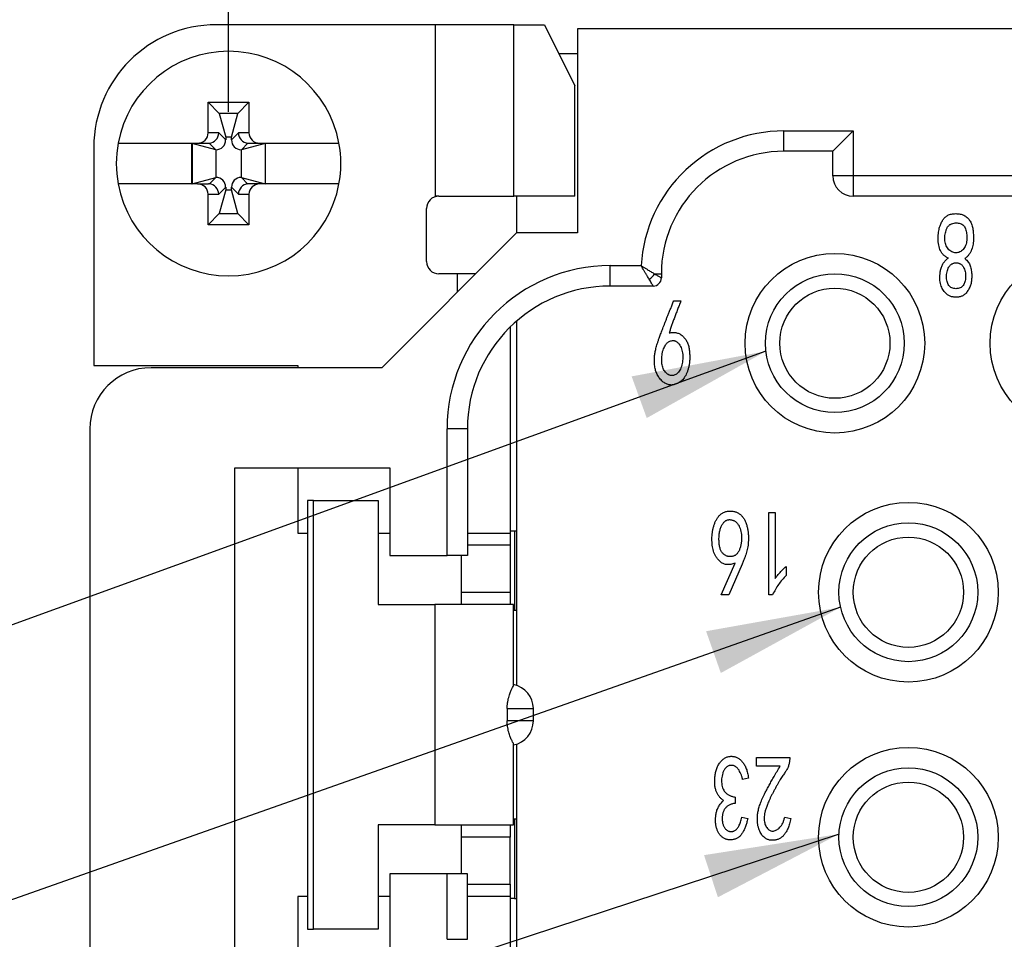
# Model space of a CAD drawing. Header units: millimetres. Extents: x 6 to 273, y 6 to 210.
# Tile 4 of 22: x 46 to 70, y 77 to 99. Entities that reach past the tile are written whole.
import ezdxf

# ---------------------------------------------------------------- set-up
doc = ezdxf.new("R2010")
doc.units = ezdxf.units.MM
doc.linetypes.add('SLD-Solid', pattern=[0])
doc.layers.add('DIMENSIONS', color=140, linetype='SLD-Solid', lineweight=25)
doc.layers.add('TEXT', color=140, linetype='SLD-Solid', lineweight=25)
doc.styles.add('SLDTEXTSTYLE0', font='TXT', dxfattribs={"width": 0.7})
doc.dimstyles.new('SLDDIMSTYLE1', dxfattribs={"dimtxt": 2.158008, "dimasz": 3.302, "dimexe": 0, "dimexo": 0.0625, "dimgap": 0.539502, "dimtad": 0, "dimtih": 1, "dimtoh": 1, "dimrnd": 1e-09, "dimzin": 12, "dimdsep": 46, "dimtxsty": 'SLDTEXTSTYLE0', "dimsah": 1, "dimcen": 0.09, "dimadec": 0, "dimazin": 3, "dimtfac": 1, "dimtofl": 0, "dimtmove": 0, "dimatfit": 3, "dimfxl": 0, "dimfrac": 2, "dimtolj": 1, "dimtzin": 12, "dimarcsym": 0})
doc.dimstyles.new('SLDDIMSTYLE2', dxfattribs={"dimtxt": 0.18, "dimasz": 3.302, "dimexe": 0, "dimexo": 0.0625, "dimgap": 0, "dimtad": 0, "dimtih": 1, "dimtoh": 1, "dimdec": 0, "dimrnd": 1e-09, "dimzin": 0, "dimdsep": 46, "dimtxsty": 'Standard', "dimsah": 1, "dimcen": 0.09, "dimadec": 0, "dimazin": 0, "dimtfac": 3.302, "dimtdec": 0, "dimtofl": 0, "dimtmove": 0, "dimatfit": 3, "dimfxl": 0, "dimfrac": 2, "dimtolj": 1, "dimtzin": 0, "dimarcsym": 0})

# ---------------------------------------------------------------- blocks, each defined once
blk = doc.blocks.new('_D_1')
at = {"layer": 'DIMENSIONS'}
for p, q in [((51.303, 96.896), (51.303, 116.674)), ((129.003, 96.896), (129.003, 116.674)), ((51.303, 113.499), (82.325, 113.499)), ((85.249, 113.499), (84.524, 113.499)), ((84.524, 113.499), (84.524, 110.07)), ((91.662, 113.499), (92.386, 113.499)), ((92.386, 113.499), (92.386, 110.07)), ((129.003, 113.499), (94.586, 113.499)), ((84.524, 110.07), (85.249, 110.07)), ((92.386, 110.07), (91.662, 110.07))]:
    blk.add_line(p, q, dxfattribs=at)
for points in [[(51.303, 113.499), (54.605, 112.991), (54.605, 114.007)], [(129.003, 113.499), (125.701, 114.007), (125.701, 112.991)]]:
    blk.add_solid(points, dxfattribs=at)
at = {"layer": 'DIMENSIONS', "char_height": 2.1167, "attachment_point": 1, "style": 'SLDTEXTSTYLE0'}
for s, insert in [('77.7', (85.249, 116.711)), ('3.06', (85.249, 112.798))]:
    blk.add_mtext(s, dxfattribs=dict(at, insert=insert))

msp = doc.modelspace()

# ---------------------------------------------------------------- linework, layer by layer
for p, q in [((56.366, 99.026), (51.003, 99.026)), ((56.366, 99.026), (56.366, 94.826)), ((58.29, 99.026), (56.366, 99.026)), ((58.29, 94.826), (58.29, 99.026)), ((58.29, 99.026), (59.038, 99.026)), ((59.038, 99.026), (59.787, 97.526)), ((59.853, 98.926), (59.853, 93.926)), ((120.453, 98.926), (59.853, 98.926)), ((59.853, 98.315), (59.393, 98.315)), ((59.787, 94.826), (59.787, 97.526)), ((51.076, 96.853), (50.803, 97.126)), ((50.803, 97.126), (51.803, 97.126)), ((50.803, 96.376), (50.803, 97.126)), ((51.529, 96.853), (51.803, 97.126)), ((51.803, 97.126), (51.803, 96.376)), ((51.529, 96.853), (51.076, 96.853)), ((51.076, 96.853), (51.232, 96.273)), ((51.374, 96.273), (51.529, 96.853)), ((51.062, 96.376), (50.803, 96.376)), ((51.232, 96.207), (51.062, 96.376)), ((51.232, 96.273), (51.232, 96.207)), ((51.374, 96.273), (51.232, 96.273)), ((51.543, 96.376), (51.374, 96.207)), ((51.374, 96.207), (51.374, 96.273)), ((51.803, 96.376), (51.543, 96.376)), ((64.903, 96.426), (66.603, 96.426)), ((64.903, 95.926), (64.903, 96.426)), ((66.103, 95.926), (66.603, 96.426)), ((66.603, 96.426), (66.603, 95.326)), ((48.003, 96.026), (48.003, 90.676)), ((48.599, 96.126), (50.544, 96.126)), ((50.408, 96.12), (50.403, 96.126)), ((50.403, 95.126), (50.403, 96.126)), ((50.988, 95.965), (50.408, 96.12)), ((50.408, 96.12), (50.408, 95.131)), ((50.544, 96.126), (50.812, 96.126)), ((50.829, 96.127), (50.99, 95.965)), ((51.616, 95.965), (51.777, 96.127)), ((52.197, 96.12), (51.618, 95.965)), ((51.794, 96.126), (52.062, 96.126)), ((52.062, 96.126), (54.007, 96.126)), ((52.203, 96.126), (52.197, 96.12)), ((52.197, 96.12), (52.197, 95.131)), ((52.203, 96.126), (52.203, 95.126)), ((50.99, 95.965), (50.988, 95.965)), ((50.988, 95.965), (50.988, 95.287)), ((51.618, 95.965), (51.616, 95.965)), ((51.618, 95.287), (51.618, 95.965)), ((66.103, 95.926), (64.903, 95.926)), ((66.103, 95.326), (66.103, 95.926)), ((50.408, 95.131), (50.988, 95.287)), ((50.99, 95.287), (50.829, 95.125)), ((50.988, 95.287), (50.99, 95.287)), ((51.777, 95.125), (51.616, 95.287)), ((51.616, 95.287), (51.618, 95.287)), ((51.618, 95.287), (52.197, 95.131)), ((66.603, 95.326), (66.103, 95.326)), ((74.903, 95.326), (66.603, 95.326)), ((66.603, 95.326), (66.603, 94.826)), ((50.544, 95.126), (48.599, 95.126)), ((50.403, 95.126), (50.408, 95.131)), ((50.544, 95.126), (50.812, 95.126)), ((51.062, 94.876), (51.232, 95.045)), ((51.232, 95.045), (51.232, 94.979)), ((51.374, 94.979), (51.374, 95.045)), ((51.374, 95.045), (51.543, 94.876)), ((52.062, 95.126), (51.794, 95.126)), ((54.007, 95.126), (52.062, 95.126)), ((52.197, 95.131), (52.203, 95.126)), ((50.803, 94.126), (50.803, 94.876)), ((50.803, 94.876), (51.062, 94.876)), ((51.232, 94.979), (51.076, 94.399)), ((51.232, 94.979), (51.374, 94.979)), ((51.529, 94.399), (51.374, 94.979)), ((51.543, 94.876), (51.803, 94.876)), ((51.803, 94.876), (51.803, 94.126)), ((56.453, 94.826), (58.29, 94.826)), ((59.787, 94.826), (58.29, 94.826)), ((58.353, 94.826), (58.353, 93.926)), ((74.903, 94.826), (66.603, 94.826)), ((51.076, 94.399), (50.803, 94.126)), ((51.076, 94.399), (51.529, 94.399)), ((51.529, 94.399), (51.803, 94.126)), ((56.153, 93.226), (56.153, 94.526)), ((51.803, 94.126), (50.803, 94.126)), ((58.353, 93.926), (55.053, 90.626)), ((59.853, 93.926), (58.353, 93.926)), ((60.653, 93.126), (61.409, 93.126)), ((60.653, 92.626), (60.653, 93.126)), ((56.903, 92.926), (56.453, 92.926)), ((57.353, 92.926), (56.903, 92.926)), ((56.903, 92.926), (56.903, 92.476)), ((61.736, 92.926), (61.903, 92.926)), ((61.903, 92.926), (61.903, 92.826)), ((61.703, 92.626), (60.653, 92.626)), ((62.206, 92.26), (62.382, 92.26)), ((58.353, 91.764), (58.353, 82.847)), ((58.203, 91.625), (58.203, 86.576)), ((48.003, 90.676), (53.003, 90.676)), ((53.003, 90.676), (53.003, 90.626)), ((55.053, 90.626), (49.403, 90.626)), ((47.903, 89.126), (47.903, 75.126)), ((56.653, 86.026), (56.653, 89.126)), ((57.153, 89.126), (56.653, 89.126)), ((57.153, 89.126), (57.153, 86.026)), ((51.453, 88.176), (55.253, 88.176)), ((51.453, 76.076), (51.453, 88.176)), ((53.003, 88.176), (53.003, 86.576)), ((55.253, 88.176), (55.253, 86.026)), ((53.38, 87.376), (53.233, 87.376)), ((53.233, 87.376), (53.233, 76.876)), ((53.38, 76.876), (53.38, 87.376)), ((53.38, 87.376), (54.968, 87.376)), ((54.968, 87.376), (54.968, 84.826)), ((64.533, 85.067), (64.533, 87.079)), ((64.533, 87.079), (64.693, 87.079)), ((64.693, 87.079), (64.693, 85.465)), ((58.303, 86.626), (58.203, 86.626)), ((58.353, 86.626), (58.303, 86.626)), ((58.303, 86.626), (58.303, 84.676)), ((53.003, 86.576), (53.233, 86.576)), ((54.968, 86.576), (55.253, 86.576)), ((57.153, 86.576), (58.203, 86.576)), ((58.203, 86.576), (58.203, 86.276)), ((58.203, 86.276), (57.153, 86.276)), ((58.203, 86.276), (58.203, 85.126)), ((55.253, 86.026), (56.653, 86.026)), ((57.153, 86.026), (56.653, 86.026)), ((57.003, 86.026), (57.003, 85.126)), ((63.371, 85.067), (63.707, 85.839)), ((63.883, 85.816), (63.555, 85.067)), ((64.957, 85.757), (64.957, 85.535)), ((57.003, 85.126), (58.203, 85.126)), ((57.003, 85.126), (57.003, 84.826)), ((58.203, 85.126), (58.203, 84.826)), ((63.555, 85.067), (63.371, 85.067)), ((64.629, 85.067), (64.533, 85.067)), ((54.968, 84.826), (56.354, 84.826)), ((56.354, 84.826), (56.354, 79.426)), ((58.285, 82.851), (58.285, 84.826)), ((58.353, 84.676), (58.285, 84.676)), ((58.127, 82.276), (58.127, 81.976)), ((58.127, 82.276), (58.768, 82.276)), ((58.768, 81.976), (58.768, 82.276)), ((58.768, 81.976), (58.127, 81.976)), ((58.285, 79.426), (58.285, 81.401)), ((58.353, 81.405), (58.353, 75.156)), ((64.236, 81.079), (65.046, 81.079)), ((64.236, 80.868), (64.236, 81.079)), ((65.046, 81.079), (65.046, 81.032)), ((64.813, 80.868), (64.236, 80.868)), ((64.036, 80.576), (63.892, 80.541)), ((63.707, 80.108), (63.707, 79.956)), ((63.876, 79.617), (64.02, 79.582)), ((64.925, 79.617), (65.078, 79.582)), ((56.354, 79.426), (54.968, 79.426)), ((54.968, 79.426), (54.968, 76.876)), ((57.003, 79.426), (57.003, 79.126)), ((58.203, 79.426), (58.203, 79.126)), ((58.285, 79.576), (58.353, 79.576)), ((58.303, 79.576), (58.303, 77.626)), ((58.203, 79.126), (57.003, 79.126)), ((57.003, 79.126), (57.003, 78.226)), ((58.203, 77.976), (58.203, 79.126)), ((55.253, 78.226), (55.253, 76.076)), ((56.653, 78.226), (55.253, 78.226)), ((56.653, 76.626), (56.653, 78.226)), ((57.153, 78.226), (56.653, 78.226)), ((57.153, 76.626), (57.153, 78.226)), ((57.153, 77.976), (58.203, 77.976)), ((58.203, 77.976), (58.203, 77.676)), ((53.003, 77.676), (53.003, 76.076)), ((53.233, 77.676), (53.003, 77.676)), ((55.253, 77.676), (54.968, 77.676)), ((58.203, 77.676), (57.153, 77.676)), ((58.203, 77.676), (58.203, 75.195)), ((58.303, 77.626), (58.203, 77.626)), ((58.303, 77.626), (58.353, 77.626)), ((53.233, 76.876), (53.38, 76.876)), ((54.968, 76.876), (53.38, 76.876)), ((56.653, 76.626), (57.153, 76.626))]:
    msp.add_line(p, q)
for centre, radius in [((66.153, 91.226), 2.2), ((72.153, 91.226), 2.2), ((66.153, 91.226), 1.35), ((67.953, 85.126), 2.2), ((67.953, 85.126), 1.35), ((67.953, 79.126), 2.2), ((67.953, 79.126), 1.35)]:
    msp.add_circle(centre, radius)
for centre, radius, start, end in [((51.003, 96.026), 3, 90, 180), ((51.303, 95.626), 2.75, 10.4757, 169.5243), ((51.303, 95.626), 2.75, 169.5243, 190.4757), ((51.303, 95.626), 2.75, 349.5243, 10.4757), ((64.903, 92.926), 3, 90, 180), ((66.603, 95.326), 0.5, 180, 270), ((51.303, 95.626), 2.75, 190.4757, 349.5243), ((56.453, 94.526), 0.3, 90, 180), ((56.453, 93.226), 0.3, 180, 270), ((61.427, 93.102), 0.356, 299.6346, 330.3654), ((60.653, 89.126), 3.5, 90, 180), ((61.703, 92.826), 0.2, 270, 0), ((49.403, 89.126), 1.5, 90, 180), ((58.168, 82.276), 0.6, 0, 78.7542), ((58.168, 81.976), 0.6, 281.2458, 0)]:
    msp.add_arc(centre, radius, start, end)
for centre, major_axis, ratio, start_param, end_param in [((50.544, 96.376), (-0.259, 0), 0.965926, 1.570796, 3.141593), ((50.821, 96.376), (0.096, 0.233), 0.95292, 3.58457, 5.088329), ((51.785, 96.376), (-0.096, 0.233), 0.95292, 1.194857, 2.698615), ((52.062, 96.376), (-0.259, 0), 0.965926, 0, 1.570796), ((50.562, 96.376), (0.351, -0.21), 0.38768, 5.708502, 5.775539), ((50.973, 96.224), (-0.189, 0.189), 0.935113, 2.389713, 3.893472), ((51.633, 96.224), (0.189, 0.189), 0.935113, 2.389713, 3.893472), ((52.044, 96.376), (0.351, 0.21), 0.38768, 3.649239, 3.716276), ((50.973, 95.028), (-0.189, -0.189), 0.935113, 2.389713, 3.893472), ((51.633, 95.028), (0.189, -0.189), 0.935113, 2.389713, 3.893472), ((50.544, 94.876), (0.259, 0), 0.965926, 0, 1.570796), ((50.562, 94.876), (0.351, 0.21), 0.38768, 0.507646, 0.574684), ((50.821, 94.876), (-0.096, 0.233), 0.95292, 4.336449, 5.840208), ((51.785, 94.876), (0.096, 0.233), 0.95292, 0.442977, 1.946736), ((52.044, 94.876), (0.351, -0.21), 0.38768, 2.566909, 2.633947), ((52.062, 94.876), (0.259, 0), 0.965926, 1.570796, 3.141593)]:
    msp.add_ellipse(centre, major_axis=major_axis, ratio=ratio, start_param=start_param, end_param=end_param)
for points, knots in [([(64.903, 96.426), (64.009, 96.426), (63.149, 96.084), (61.85, 94.857), (61.46, 94.018), (61.409, 93.126)], [0, 0, 0, 0, 0.5, 0.5, 1, 1, 1, 1]), ([(68.932, 93.311), (68.921, 93.316), (68.899, 93.326), (68.869, 93.344), (68.841, 93.364), (68.815, 93.385), (68.793, 93.409), (68.772, 93.435), (68.754, 93.463), (68.734, 93.503), (68.713, 93.558), (68.695, 93.63), (68.685, 93.708), (68.682, 93.79), (68.684, 93.871), (68.691, 93.946), (68.702, 94.012), (68.718, 94.07), (68.738, 94.121), (68.757, 94.167), (68.777, 94.209), (68.799, 94.247), (68.823, 94.281), (68.851, 94.31), (68.884, 94.337), (68.92, 94.36), (68.961, 94.377), (69.007, 94.39), (69.058, 94.397), (69.112, 94.4), (69.167, 94.397), (69.22, 94.39), (69.268, 94.377), (69.313, 94.359), (69.354, 94.336), (69.39, 94.307), (69.424, 94.274), (69.454, 94.235), (69.48, 94.192), (69.501, 94.146), (69.518, 94.096), (69.53, 94.042), (69.538, 93.984), (69.544, 93.923), (69.548, 93.858), (69.549, 93.814), (69.549, 93.791)], [0, 0, 0, 0, 0.01602, 0.031474, 0.046378, 0.061111, 0.07553, 0.089899, 0.104379, 0.119117, 0.149508, 0.181711, 0.216305, 0.253483, 0.290072, 0.322979, 0.352355, 0.378471, 0.402038, 0.424151, 0.444513, 0.463463, 0.481489, 0.49941, 0.517558, 0.536216, 0.555752, 0.576504, 0.599054, 0.623465, 0.648066, 0.67137, 0.693225, 0.714167, 0.734559, 0.755059, 0.775669, 0.797122, 0.819077, 0.841496, 0.864629, 0.888846, 0.914467, 0.94146, 0.969896, 1, 1, 1, 1]), ([(68.847, 93.844), (68.848, 93.849), (68.85, 93.877), (68.858, 93.926), (68.872, 93.979), (68.886, 94.02), (68.899, 94.048), (68.914, 94.073), (68.931, 94.095), (68.95, 94.114), (68.972, 94.13), (68.995, 94.144), (69.028, 94.157), (69.071, 94.168), (69.122, 94.174), (69.172, 94.171), (69.22, 94.161), (69.265, 94.142), (69.303, 94.112), (69.334, 94.073), (69.354, 94.024), (69.369, 93.969), (69.38, 93.91), (69.385, 93.846), (69.385, 93.802), (69.385, 93.779)], [0, 0, 0, 0, 0.0085378, 0.0402304, 0.0727866, 0.0886976, 0.1036383, 0.1177769, 0.1313479, 0.144501, 0.1574797, 0.1703529, 0.1836209, 0.2096144, 0.2342876, 0.2586291, 0.2828409, 0.3064064, 0.329284, 0.3527917, 0.3785251, 0.4064277, 0.4356193, 0.466813, 0.5, 0.5, 0.5, 0.5]), ([(69.385, 93.779), (69.384, 93.757), (69.38, 93.713), (69.367, 93.651), (69.344, 93.595), (69.315, 93.545), (69.278, 93.503), (69.237, 93.471), (69.19, 93.449), (69.14, 93.438), (69.089, 93.438), (69.038, 93.451), (68.99, 93.478), (68.946, 93.516), (68.907, 93.561), (68.877, 93.613), (68.857, 93.671), (68.846, 93.733), (68.845, 93.791), (68.846, 93.828), (68.847, 93.844)], [0.5, 0.5, 0.5, 0.5, 0.5328969, 0.5636652, 0.5927901, 0.6211384, 0.6481021, 0.6734268, 0.6977279, 0.7226041, 0.7475475, 0.772412, 0.7984252, 0.8270862, 0.856777, 0.8858535, 0.9150022, 0.9456876, 0.9769972, 1, 1, 1, 1]), ([(69.549, 93.791), (69.548, 93.768), (69.547, 93.721), (69.538, 93.652), (69.523, 93.583), (69.502, 93.516), (69.474, 93.452), (69.438, 93.394), (69.394, 93.342), (69.358, 93.314), (69.34, 93.3)], [0, 0, 0, 0, 0.126116, 0.252404, 0.378119, 0.506084, 0.632585, 0.755275, 0.876748, 1, 1, 1, 1]), ([(61.603, 92.793), (61.594, 92.807), (61.576, 92.837), (61.545, 92.89), (61.511, 92.948), (61.465, 93.027), (61.431, 93.087), (61.409, 93.126)], [0, 0, 0, 0, 0.1495988, 0.3155594, 0.4979903, 0.6744047, 1, 1, 1, 1]), ([(61.409, 93.126), (61.428, 93.114), (61.467, 93.089), (61.524, 93.053), (61.591, 93.012), (61.664, 92.968), (61.712, 92.94), (61.736, 92.926)], [0, 0, 0, 0, 0.167327, 0.334177, 0.500561, 0.757082, 1, 1, 1, 1]), ([(69.34, 93.3), (69.356, 93.286), (69.385, 93.26), (69.421, 93.215), (69.45, 93.168), (69.47, 93.118), (69.484, 93.066), (69.495, 93.011), (69.502, 92.952), (69.506, 92.89), (69.506, 92.829), (69.501, 92.772), (69.494, 92.718), (69.482, 92.668), (69.465, 92.622), (69.446, 92.577), (69.423, 92.534), (69.398, 92.492), (69.369, 92.455), (69.339, 92.424), (69.307, 92.399), (69.273, 92.381), (69.238, 92.368), (69.201, 92.359), (69.163, 92.353), (69.124, 92.352), (69.086, 92.353), (69.048, 92.357), (69.013, 92.365), (68.979, 92.375), (68.946, 92.391), (68.912, 92.412), (68.878, 92.441), (68.842, 92.475), (68.808, 92.517), (68.78, 92.568), (68.757, 92.627), (68.738, 92.693), (68.726, 92.766), (68.723, 92.846), (68.729, 92.931), (68.74, 93.004), (68.754, 93.064), (68.768, 93.107), (68.786, 93.148), (68.808, 93.186), (68.834, 93.221), (68.863, 93.254), (68.895, 93.285), (68.92, 93.302), (68.932, 93.311)], [0, 0, 0, 0, 0.024954, 0.048267, 0.070462, 0.091927, 0.11382, 0.13694, 0.161238, 0.186817, 0.212168, 0.23599, 0.258028, 0.278666, 0.29857, 0.318426, 0.338491, 0.35856, 0.378027, 0.39583, 0.412141, 0.427606, 0.442753, 0.458103, 0.473698, 0.489846, 0.50581, 0.521159, 0.535832, 0.549961, 0.564634, 0.580964, 0.599213, 0.619523, 0.641589, 0.665096, 0.690708, 0.718883, 0.749223, 0.78152, 0.816332, 0.853816, 0.872951, 0.891451, 0.909541, 0.927485, 0.94525, 0.963211, 0.981279, 1, 1, 1, 1]), ([(68.888, 92.879), (68.888, 92.889), (68.89, 92.921), (68.898, 92.973), (68.916, 93.034), (68.938, 93.08), (68.959, 93.114), (68.977, 93.135), (68.997, 93.154), (69.019, 93.168), (69.042, 93.18), (69.068, 93.189), (69.096, 93.193), (69.124, 93.195), (69.153, 93.193), (69.18, 93.189), (69.205, 93.18), (69.229, 93.168), (69.25, 93.154), (69.269, 93.135), (69.286, 93.114), (69.306, 93.081), (69.326, 93.036), (69.344, 92.981), (69.354, 92.924), (69.356, 92.886), (69.356, 92.867)], [0, 0, 0, 0, 0.0164967, 0.0535483, 0.0892354, 0.1235296, 0.1401215, 0.1557209, 0.1707499, 0.1855128, 0.2002535, 0.2153873, 0.2310019, 0.2473896, 0.2637772, 0.2791514, 0.2940529, 0.3085757, 0.3231373, 0.3379888, 0.3532794, 0.3696105, 0.4026079, 0.4351916, 0.4674684, 0.5, 0.5, 0.5, 0.5]), ([(61.736, 92.926), (61.751, 92.917), (61.781, 92.899), (61.819, 92.877), (61.85, 92.858), (61.874, 92.844), (61.891, 92.834), (61.901, 92.827), (61.902, 92.826), (61.903, 92.826)], [0, 0, 0, 0, 0.157728, 0.309721, 0.456397, 0.598224, 0.735715, 0.869436, 1, 1, 1, 1]), ([(66.153, 89.526), (65.215, 89.526), (64.453, 90.288), (64.453, 92.164), (65.215, 92.926), (66.153, 92.926)], [0, 0, 0, 0, 0.5, 0.5, 1, 1, 1, 1]), ([(66.153, 92.926), (67.091, 92.926), (67.853, 92.164), (67.853, 90.288), (67.091, 89.526), (66.153, 89.526)], [0, 0, 0, 0, 0.5, 0.5, 1, 1, 1, 1]), ([(69.356, 92.867), (69.357, 92.848), (69.355, 92.811), (69.345, 92.758), (69.331, 92.708), (69.31, 92.662), (69.282, 92.622), (69.244, 92.591), (69.197, 92.571), (69.144, 92.561), (69.091, 92.56), (69.04, 92.569), (68.996, 92.59), (68.958, 92.621), (68.927, 92.661), (68.905, 92.712), (68.892, 92.772), (68.887, 92.829), (68.887, 92.865), (68.888, 92.879)], [0.5, 0.5, 0.5, 0.5, 0.5320302, 0.5622554, 0.5913009, 0.6195915, 0.6468956, 0.6734729, 0.7015605, 0.7323978, 0.7634096, 0.7915174, 0.8183924, 0.8451228, 0.8733481, 0.9038403, 0.9379525, 0.9766804, 1, 1, 1, 1]), ([(61.703, 92.626), (61.702, 92.627), (61.701, 92.629), (61.692, 92.643), (61.678, 92.666), (61.659, 92.699), (61.634, 92.741), (61.613, 92.775), (61.603, 92.793)], [0, 0, 0, 0, 0.1526129, 0.309664, 0.4721096, 0.6408142, 0.8165499, 1, 1, 1, 1]), ([(62.093, 91.477), (62.11, 91.48), (62.141, 91.487), (62.188, 91.491), (62.234, 91.489), (62.277, 91.482), (62.317, 91.47), (62.356, 91.452), (62.393, 91.43), (62.427, 91.401), (62.458, 91.369), (62.486, 91.334), (62.512, 91.297), (62.533, 91.256), (62.551, 91.213), (62.566, 91.167), (62.579, 91.118), (62.589, 91.05), (62.597, 90.967), (62.6, 90.869), (62.596, 90.776), (62.583, 90.689), (62.565, 90.608), (62.542, 90.534), (62.515, 90.467), (62.484, 90.407), (62.448, 90.356), (62.409, 90.311), (62.366, 90.275), (62.319, 90.248), (62.272, 90.228), (62.228, 90.213), (62.186, 90.204), (62.146, 90.201), (62.106, 90.204), (62.067, 90.213), (62.028, 90.228), (61.988, 90.248), (61.949, 90.275), (61.911, 90.307), (61.876, 90.345), (61.844, 90.389), (61.815, 90.435), (61.79, 90.483), (61.77, 90.532), (61.756, 90.583), (61.745, 90.637), (61.738, 90.698), (61.733, 90.766), (61.732, 90.828), (61.733, 90.881), (61.738, 90.925), (61.744, 90.971), (61.752, 91.02), (61.764, 91.072), (61.778, 91.126), (61.794, 91.184), (61.81, 91.234), (61.824, 91.277), (61.837, 91.314), (61.851, 91.355), (61.868, 91.4), (61.886, 91.449), (61.906, 91.502), (61.928, 91.56), (61.951, 91.621), (61.977, 91.687), (62.004, 91.757), (62.033, 91.831), (62.065, 91.908), (62.097, 91.991), (62.132, 92.077), (62.168, 92.167), (62.193, 92.229), (62.206, 92.26)], [0, 0, 0, 0, 0.011941, 0.0232, 0.034012, 0.044328, 0.054518, 0.06456, 0.074824, 0.085452, 0.096179, 0.106968, 0.117745, 0.128806, 0.139978, 0.151576, 0.163569, 0.176003, 0.200741, 0.224124, 0.246386, 0.26747, 0.287483, 0.305982, 0.323269, 0.339304, 0.354377, 0.368432, 0.381787, 0.394687, 0.406923, 0.418192, 0.428379, 0.437861, 0.447136, 0.456613, 0.466705, 0.477438, 0.488734, 0.50052, 0.512946, 0.526078, 0.539425, 0.552296, 0.564932, 0.577262, 0.590301, 0.604953, 0.621304, 0.639383, 0.649154, 0.659688, 0.670899, 0.682821, 0.695476, 0.708982, 0.723252, 0.738368, 0.74668, 0.756044, 0.766394, 0.777898, 0.790519, 0.804162, 0.818961, 0.834744, 0.851586, 0.869547, 0.888628, 0.908768, 0.929893, 0.952175, 0.975576, 1, 1, 1, 1]), ([(62.382, 92.26), (62.368, 92.225), (62.339, 92.154), (62.298, 92.05), (62.259, 91.948), (62.222, 91.849), (62.187, 91.752), (62.154, 91.658), (62.123, 91.567), (62.103, 91.506), (62.093, 91.477)], [0, 0, 0, 0, 0.138008, 0.272359, 0.40287, 0.529735, 0.652783, 0.772029, 0.888146, 1, 1, 1, 1]), ([(61.933, 91.02), (61.941, 91.042), (61.956, 91.083), (61.98, 91.138), (62.005, 91.183), (62.031, 91.219), (62.061, 91.247), (62.094, 91.267), (62.132, 91.282), (62.166, 91.289), (62.195, 91.292), (62.217, 91.289), (62.238, 91.283), (62.259, 91.274), (62.28, 91.261), (62.299, 91.244), (62.32, 91.225), (62.345, 91.194), (62.374, 91.149), (62.4, 91.089), (62.418, 91.022), (62.423, 90.975), (62.426, 90.95)], [0, 0, 0, 0, 0.081636, 0.152611, 0.213133, 0.263405, 0.308855, 0.354416, 0.401566, 0.452063, 0.477602, 0.503279, 0.528634, 0.555347, 0.583505, 0.613926, 0.646736, 0.681858, 0.756392, 0.832649, 0.913544, 1, 1, 1, 1]), ([(62.149, 90.436), (62.136, 90.437), (62.109, 90.439), (62.07, 90.455), (62.033, 90.482), (62, 90.518), (61.969, 90.561), (61.945, 90.61), (61.927, 90.664), (61.916, 90.724), (61.911, 90.789), (61.913, 90.861), (61.919, 90.939), (61.928, 90.992), (61.933, 91.02)], [0, 0, 0, 0, 0.056911, 0.115055, 0.178701, 0.250177, 0.326218, 0.404413, 0.48539, 0.571241, 0.663925, 0.765627, 0.877672, 1, 1, 1, 1]), ([(62.426, 90.95), (62.427, 90.925), (62.43, 90.876), (62.425, 90.801), (62.413, 90.729), (62.396, 90.659), (62.372, 90.596), (62.344, 90.542), (62.312, 90.5), (62.276, 90.471), (62.239, 90.451), (62.206, 90.439), (62.176, 90.432), (62.158, 90.434), (62.149, 90.436)], [0, 0, 0, 0, 0.115166, 0.227833, 0.339755, 0.45176, 0.557071, 0.647944, 0.727614, 0.798186, 0.861548, 0.915134, 0.960166, 1, 1, 1, 1]), ([(63.707, 85.839), (63.69, 85.833), (63.656, 85.821), (63.606, 85.809), (63.558, 85.803), (63.514, 85.803), (63.472, 85.808), (63.432, 85.82), (63.395, 85.838), (63.352, 85.87), (63.304, 85.915), (63.254, 85.973), (63.216, 86.036), (63.189, 86.102), (63.17, 86.171), (63.155, 86.243), (63.146, 86.318), (63.142, 86.395), (63.142, 86.473), (63.148, 86.551), (63.158, 86.628), (63.173, 86.705), (63.195, 86.779), (63.223, 86.85), (63.259, 86.917), (63.294, 86.97), (63.326, 87.009), (63.353, 87.034), (63.381, 87.056), (63.412, 87.075), (63.446, 87.09), (63.482, 87.101), (63.52, 87.11), (63.559, 87.114), (63.599, 87.116), (63.638, 87.113), (63.675, 87.108), (63.711, 87.098), (63.746, 87.086), (63.779, 87.069), (63.81, 87.05), (63.84, 87.027), (63.868, 87), (63.894, 86.972), (63.918, 86.94), (63.938, 86.906), (63.957, 86.87), (63.974, 86.831), (63.989, 86.789), (64.004, 86.731), (64.019, 86.657), (64.032, 86.568), (64.038, 86.481), (64.037, 86.423), (64.036, 86.395)], [0, 0, 0, 0, 0.019492, 0.037383, 0.054008, 0.069456, 0.084128, 0.098358, 0.112515, 0.126758, 0.154837, 0.181286, 0.206637, 0.231417, 0.256297, 0.28196, 0.308222, 0.335374, 0.362786, 0.390119, 0.417321, 0.444528, 0.47151, 0.498087, 0.524716, 0.551347, 0.564571, 0.577319, 0.589952, 0.602523, 0.615333, 0.628361, 0.641848, 0.65588, 0.669973, 0.683633, 0.696806, 0.709626, 0.722513, 0.735382, 0.748241, 0.761418, 0.774704, 0.788326, 0.801956, 0.815827, 0.830188, 0.845044, 0.860275, 0.876294, 0.908462, 0.939648, 0.970163, 1, 1, 1, 1]), ([(63.382, 86.111), (63.378, 86.117), (63.368, 86.134), (63.352, 86.165), (63.339, 86.206), (63.328, 86.25), (63.32, 86.3), (63.316, 86.355), (63.314, 86.412), (63.315, 86.471), (63.319, 86.527), (63.325, 86.579), (63.334, 86.627), (63.345, 86.673), (63.359, 86.714), (63.375, 86.752), (63.394, 86.786), (63.415, 86.816), (63.436, 86.842), (63.46, 86.863), (63.484, 86.88), (63.51, 86.893), (63.538, 86.901), (63.566, 86.905), (63.596, 86.904), (63.625, 86.9), (63.652, 86.892), (63.679, 86.881), (63.704, 86.867), (63.727, 86.85), (63.75, 86.83), (63.77, 86.807), (63.782, 86.79), (63.788, 86.781)], [0, 0, 0, 0, 0.0088317, 0.0253855, 0.0434077, 0.0628738, 0.0840223, 0.1071835, 0.1321153, 0.1574088, 0.1811046, 0.2032429, 0.2240908, 0.2437346, 0.2622775, 0.279674, 0.295995, 0.3113972, 0.3255687, 0.3389303, 0.3514352, 0.3636467, 0.3754769, 0.3875013, 0.3999672, 0.4125618, 0.4247443, 0.4365858, 0.4485641, 0.4607701, 0.4733553, 0.4864735, 0.5, 0.5, 0.5, 0.5]), ([(67.953, 83.426), (67.015, 83.426), (66.253, 84.188), (66.253, 86.064), (67.015, 86.826), (67.953, 86.826)], [0, 0, 0, 0, 0.5, 0.5, 1, 1, 1, 1]), ([(67.953, 86.826), (68.891, 86.826), (69.653, 86.064), (69.653, 84.188), (68.891, 83.426), (67.953, 83.426)], [0, 0, 0, 0, 0.5, 0.5, 1, 1, 1, 1]), ([(63.788, 86.781), (63.8, 86.762), (63.822, 86.721), (63.846, 86.654), (63.861, 86.579), (63.869, 86.499), (63.869, 86.417), (63.861, 86.335), (63.845, 86.255), (63.826, 86.191), (63.806, 86.143), (63.788, 86.11), (63.769, 86.083), (63.748, 86.058), (63.723, 86.038), (63.697, 86.022), (63.669, 86.01), (63.639, 86.002), (63.609, 85.998), (63.579, 85.998), (63.549, 86.001), (63.521, 86.008), (63.493, 86.019), (63.466, 86.033), (63.439, 86.051), (63.414, 86.073), (63.395, 86.093), (63.385, 86.107), (63.382, 86.111)], [0.5, 0.5, 0.5, 0.5, 0.5285324, 0.5584976, 0.5903781, 0.624821, 0.6601869, 0.6949944, 0.7292064, 0.7633452, 0.7798514, 0.7952656, 0.8096019, 0.8232372, 0.8363759, 0.8490409, 0.8620098, 0.8750767, 0.888191, 0.9008361, 0.9131802, 0.9256246, 0.9382151, 0.9510853, 0.9644016, 0.9785731, 0.9932291, 1, 1, 1, 1]), ([(64.036, 86.395), (64.034, 86.368), (64.031, 86.315), (64.022, 86.24), (64.009, 86.172), (63.992, 86.107), (63.971, 86.043), (63.946, 85.974), (63.916, 85.897), (63.895, 85.844), (63.883, 85.816)], [0, 0, 0, 0, 0.135494, 0.261459, 0.37634, 0.482502, 0.590689, 0.713441, 0.84972, 1, 1, 1, 1]), ([(64.693, 85.465), (64.711, 85.49), (64.748, 85.542), (64.811, 85.615), (64.881, 85.688), (64.931, 85.734), (64.957, 85.757)], [0, 0, 0, 0, 0.236834, 0.481105, 0.735438, 1, 1, 1, 1]), ([(64.957, 85.535), (64.925, 85.501), (64.859, 85.433), (64.773, 85.319), (64.695, 85.197), (64.651, 85.111), (64.629, 85.067)], [0, 0, 0, 0, 0.246105, 0.493546, 0.744232, 1, 1, 1, 1]), ([(58.283, 84.826), (58.276, 84.826), (58.261, 84.826), (58.121, 84.826), (57.897, 84.826), (57.593, 84.826), (57.224, 84.826), (56.806, 84.826), (56.504, 84.826), (56.354, 84.826)], [0, 0, 0, 0, 0.135693, 0.279744, 0.423795, 0.567846, 0.711898, 0.855949, 1, 1, 1, 1]), ([(58.127, 82.276), (58.127, 82.304), (58.129, 82.361), (58.143, 82.469), (58.171, 82.586), (58.21, 82.693), (58.256, 82.792), (58.289, 82.842), (58.282, 82.849), (58.28, 82.851)], [0, 0, 0, 0, 0.075164, 0.152953, 0.305626, 0.450504, 0.610277, 0.913959, 1, 1, 1, 1]), ([(58.28, 81.401), (58.282, 81.402), (58.289, 81.41), (58.257, 81.459), (58.211, 81.558), (58.171, 81.665), (58.143, 81.782), (58.129, 81.891), (58.127, 81.948), (58.127, 81.976)], [0, 0, 0, 0, 0.083879, 0.387182, 0.547604, 0.693102, 0.846735, 0.924577, 1, 1, 1, 1]), ([(63.427, 80.026), (63.409, 80.039), (63.372, 80.064), (63.326, 80.113), (63.286, 80.171), (63.258, 80.226), (63.24, 80.273), (63.229, 80.313), (63.22, 80.355), (63.213, 80.4), (63.21, 80.447), (63.209, 80.497), (63.21, 80.55), (63.214, 80.605), (63.22, 80.66), (63.23, 80.713), (63.243, 80.763), (63.259, 80.811), (63.278, 80.856), (63.3, 80.898), (63.326, 80.937), (63.354, 80.973), (63.384, 81.006), (63.416, 81.035), (63.449, 81.059), (63.482, 81.078), (63.517, 81.092), (63.553, 81.102), (63.59, 81.108), (63.627, 81.109), (63.665, 81.106), (63.701, 81.098), (63.736, 81.086), (63.77, 81.071), (63.803, 81.051), (63.834, 81.027), (63.864, 80.999), (63.893, 80.968), (63.92, 80.932), (63.944, 80.893), (63.965, 80.849), (63.985, 80.802), (64.001, 80.751), (64.015, 80.696), (64.028, 80.637), (64.033, 80.597), (64.036, 80.576)], [0, 0, 0, 0, 0.031425, 0.063258, 0.096479, 0.13166, 0.150219, 0.16976, 0.190209, 0.2117, 0.234266, 0.258225, 0.283422, 0.310122, 0.336731, 0.362327, 0.387066, 0.410833, 0.434149, 0.456593, 0.478986, 0.501043, 0.522376, 0.542558, 0.561761, 0.580251, 0.598119, 0.615704, 0.633254, 0.651221, 0.669055, 0.686792, 0.70416, 0.721898, 0.739957, 0.758664, 0.777955, 0.798275, 0.8195, 0.841562, 0.864646, 0.888994, 0.914394, 0.941487, 0.969953, 1, 1, 1, 1]), ([(65.046, 81.032), (65.045, 81.018), (65.043, 80.989), (65.036, 80.947), (65.027, 80.905), (65.014, 80.865), (64.999, 80.826), (64.98, 80.788), (64.959, 80.751), (64.933, 80.715), (64.906, 80.677), (64.877, 80.635), (64.846, 80.587), (64.814, 80.535), (64.78, 80.478), (64.745, 80.415), (64.707, 80.348), (64.669, 80.278), (64.631, 80.207), (64.596, 80.139), (64.565, 80.075), (64.537, 80.015), (64.513, 79.959), (64.492, 79.907), (64.475, 79.86), (64.456, 79.804), (64.44, 79.739), (64.427, 79.666), (64.421, 79.598), (64.423, 79.536), (64.432, 79.48), (64.448, 79.429), (64.47, 79.382), (64.499, 79.342), (64.532, 79.309), (64.568, 79.286), (64.608, 79.275), (64.65, 79.276), (64.691, 79.287), (64.733, 79.306), (64.772, 79.335), (64.811, 79.371), (64.848, 79.418), (64.879, 79.475), (64.906, 79.542), (64.918, 79.591), (64.925, 79.617)], [0, 0, 0, 0, 0.017468, 0.034559, 0.051538, 0.068501, 0.085379, 0.102277, 0.119361, 0.13675, 0.155352, 0.176022, 0.198579, 0.223275, 0.250062, 0.278916, 0.309866, 0.342745, 0.375614, 0.40653, 0.435188, 0.461676, 0.486163, 0.508506, 0.528723, 0.546839, 0.579569, 0.609426, 0.636496, 0.661237, 0.683995, 0.705361, 0.725844, 0.745802, 0.764519, 0.781242, 0.797338, 0.813707, 0.830937, 0.848778, 0.868392, 0.889702, 0.913144, 0.93902, 0.967926, 1, 1, 1, 1]), ([(63.892, 80.541), (63.886, 80.565), (63.875, 80.612), (63.851, 80.679), (63.822, 80.739), (63.795, 80.784), (63.77, 80.815), (63.75, 80.835), (63.729, 80.853), (63.707, 80.865), (63.684, 80.876), (63.659, 80.883), (63.633, 80.886), (63.607, 80.887), (63.581, 80.883), (63.555, 80.876), (63.532, 80.866), (63.509, 80.851), (63.488, 80.833), (63.468, 80.811), (63.451, 80.786), (63.428, 80.747), (63.405, 80.694), (63.387, 80.625), (63.378, 80.552), (63.377, 80.477), (63.385, 80.404), (63.401, 80.337), (63.427, 80.279), (63.456, 80.238), (63.483, 80.209), (63.507, 80.19), (63.533, 80.172), (63.562, 80.155), (63.595, 80.141), (63.629, 80.128), (63.667, 80.117), (63.694, 80.111), (63.707, 80.108)], [0, 0, 0, 0, 0.0486318, 0.0941323, 0.1367778, 0.1774727, 0.1966123, 0.2148556, 0.2321996, 0.2487927, 0.2651086, 0.2813666, 0.2980636, 0.3151724, 0.3324255, 0.3492982, 0.36587, 0.3831412, 0.4010276, 0.4196844, 0.4396032, 0.4613437, 0.5063052, 0.5518817, 0.5991189, 0.6487567, 0.6972849, 0.7412229, 0.7817697, 0.8198149, 0.8388556, 0.858568, 0.8791795, 0.9007802, 0.9235024, 0.9474627, 0.9729268, 1, 1, 1, 1]), ([(64.677, 79.055), (64.664, 79.054), (64.639, 79.051), (64.601, 79.05), (64.566, 79.054), (64.532, 79.061), (64.499, 79.073), (64.466, 79.09), (64.433, 79.114), (64.399, 79.143), (64.366, 79.18), (64.336, 79.224), (64.31, 79.277), (64.287, 79.337), (64.268, 79.405), (64.257, 79.48), (64.253, 79.561), (64.255, 79.633), (64.26, 79.694), (64.268, 79.742), (64.279, 79.793), (64.293, 79.846), (64.31, 79.901), (64.33, 79.959), (64.354, 80.018), (64.381, 80.081), (64.413, 80.15), (64.451, 80.226), (64.495, 80.311), (64.546, 80.405), (64.604, 80.508), (64.668, 80.62), (64.738, 80.741), (64.787, 80.825), (64.813, 80.868)], [0, 0, 0, 0, 0.017858, 0.03484, 0.05091, 0.066245, 0.081983, 0.098766, 0.117335, 0.137766, 0.159853, 0.184167, 0.210922, 0.240364, 0.272314, 0.306495, 0.343469, 0.38337, 0.404588, 0.426986, 0.450608, 0.475702, 0.501932, 0.529784, 0.558859, 0.589554, 0.623298, 0.66215, 0.70595, 0.754626, 0.808629, 0.867257, 0.931226, 1, 1, 1, 1]), ([(67.953, 77.426), (67.015, 77.426), (66.253, 78.188), (66.253, 80.064), (67.015, 80.826), (67.953, 80.826)], [0, 0, 0, 0, 0.5, 0.5, 1, 1, 1, 1]), ([(67.953, 80.826), (68.891, 80.826), (69.653, 80.064), (69.653, 78.188), (68.891, 77.426), (67.953, 77.426)], [0, 0, 0, 0, 0.5, 0.5, 1, 1, 1, 1]), ([(64.02, 79.582), (64.012, 79.548), (63.995, 79.483), (63.965, 79.39), (63.93, 79.307), (63.896, 79.243), (63.867, 79.198), (63.843, 79.168), (63.817, 79.142), (63.789, 79.119), (63.759, 79.1), (63.728, 79.085), (63.694, 79.074), (63.659, 79.066), (63.624, 79.062), (63.59, 79.061), (63.556, 79.063), (63.524, 79.068), (63.493, 79.076), (63.463, 79.087), (63.434, 79.102), (63.406, 79.119), (63.381, 79.14), (63.356, 79.162), (63.334, 79.188), (63.314, 79.216), (63.296, 79.247), (63.28, 79.28), (63.266, 79.316), (63.25, 79.367), (63.235, 79.435), (63.228, 79.52), (63.23, 79.608), (63.239, 79.684), (63.252, 79.745), (63.265, 79.79), (63.283, 79.833), (63.304, 79.875), (63.329, 79.915), (63.358, 79.954), (63.39, 79.991), (63.415, 80.014), (63.427, 80.026)], [0, 0, 0, 0, 0.053578, 0.103523, 0.149878, 0.193269, 0.213814, 0.23327, 0.252145, 0.270489, 0.288386, 0.306099, 0.324177, 0.342635, 0.361012, 0.378598, 0.395763, 0.412405, 0.428754, 0.445157, 0.461672, 0.478461, 0.495416, 0.512415, 0.529764, 0.547296, 0.565647, 0.58445, 0.604238, 0.624781, 0.667103, 0.710665, 0.755831, 0.803344, 0.827472, 0.8514, 0.875442, 0.899318, 0.923699, 0.948347, 0.973731, 1, 1, 1, 1]), ([(63.707, 79.956), (63.694, 79.954), (63.667, 79.95), (63.629, 79.94), (63.594, 79.928), (63.562, 79.913), (63.533, 79.895), (63.506, 79.876), (63.483, 79.853), (63.462, 79.828), (63.444, 79.8), (63.429, 79.771), (63.417, 79.739), (63.407, 79.706), (63.4, 79.67), (63.396, 79.633), (63.393, 79.593), (63.394, 79.553), (63.398, 79.512), (63.404, 79.474), (63.412, 79.439), (63.424, 79.407), (63.438, 79.377), (63.456, 79.351), (63.476, 79.327), (63.498, 79.307), (63.522, 79.29), (63.547, 79.277), (63.572, 79.268), (63.598, 79.264), (63.624, 79.263), (63.65, 79.268), (63.677, 79.276), (63.704, 79.289), (63.731, 79.307), (63.756, 79.332), (63.78, 79.364), (63.802, 79.402), (63.823, 79.446), (63.842, 79.497), (63.86, 79.555), (63.87, 79.595), (63.876, 79.617)], [0, 0, 0, 0, 0.028566, 0.055526, 0.080919, 0.105316, 0.128694, 0.151582, 0.174042, 0.196407, 0.218926, 0.241838, 0.265092, 0.289084, 0.314172, 0.34011, 0.367414, 0.395881, 0.424443, 0.450843, 0.475838, 0.499719, 0.522094, 0.543947, 0.565199, 0.586198, 0.606643, 0.62594, 0.64394, 0.661868, 0.679546, 0.698065, 0.717206, 0.737712, 0.759731, 0.784094, 0.811057, 0.841011, 0.875183, 0.912738, 0.954147, 1, 1, 1, 1]), ([(56.354, 79.426), (56.504, 79.426), (56.806, 79.426), (57.224, 79.426), (57.593, 79.426), (57.897, 79.426), (58.121, 79.426), (58.261, 79.426), (58.276, 79.426), (58.283, 79.426)], [0, 0, 0, 0, 0.144051, 0.288102, 0.432154, 0.576205, 0.720256, 0.864307, 1, 1, 1, 1]), ([(65.078, 79.582), (65.072, 79.56), (65.062, 79.518), (65.044, 79.458), (65.025, 79.402), (65.006, 79.35), (64.985, 79.303), (64.962, 79.261), (64.939, 79.224), (64.914, 79.19), (64.889, 79.161), (64.862, 79.135), (64.834, 79.113), (64.805, 79.094), (64.775, 79.079), (64.743, 79.068), (64.71, 79.059), (64.688, 79.057), (64.677, 79.055)], [0, 0, 0, 0, 0.094709, 0.183409, 0.266831, 0.344918, 0.416696, 0.484058, 0.546731, 0.604511, 0.659152, 0.711536, 0.762104, 0.810831, 0.858185, 0.905039, 0.952393, 1, 1, 1, 1])]:
    msp.add_open_spline(points, degree=3, knots=knots)
for points in [[(56.453, 94.826), (56.424, 94.826), (56.395, 94.826), (56.366, 94.826)], [(60.653, 93.126), (58.445, 93.126), (56.653, 91.334), (56.653, 89.126)]]:
    msp.add_open_spline(points, degree=3)

# ---------------------------------------------------------------- dimensions: what is measured, and where the dimension line sits
at = {"layer": 'DIMENSIONS'}
dim = msp.add_linear_dim(base=(51.303, 113.499), p1=(129.003, 95.626), p2=(51.303, 95.626), dimstyle='SLDDIMSTYLE1', dxfattribs=at)
dim.commit()
dim.dimension.update_dxf_attribs({"geometry": '_D_1', "text_midpoint": (88.455, 113.499), "dimtype": 160})

# ---------------------------------------------------------------- leaders
at = {"layer": 'TEXT'}
for points in [[(64.464, 91.029), (32.173, 79.314), (25.823, 79.314)], [(66.293, 84.759), (35.644, 73.944), (29.294, 73.944)], [(66.255, 79.204), (35.764, 69.171), (29.414, 69.171)]]:
    msp.add_leader(points, dimstyle='SLDDIMSTYLE2', dxfattribs=at)

doc.saveas('drawing.dxf')
